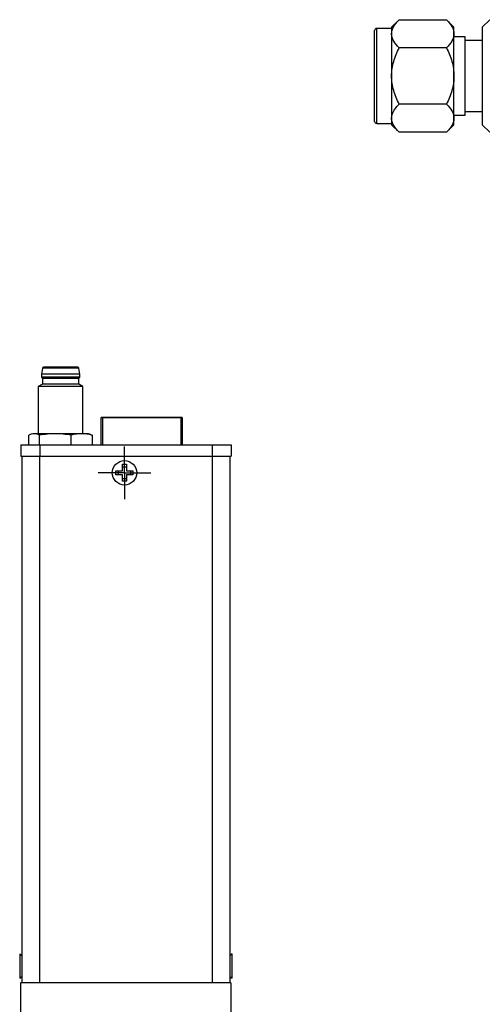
# Model space of a CAD drawing. Header units: inches. Extents: x 1.31 to 9.88, y 1.79 to 7.75.
# Tile 2 of 11: x 1.31 to 2.94, y 4.07 to 7.54. Entities that reach past the tile are written whole.
import ezdxf

# ---------------------------------------------------------------- set-up
doc = ezdxf.new("R2010")
doc.units = ezdxf.units.IN
doc.header["$MEASUREMENT"] = 0
doc.layers.add('1', color=7, linetype='Continuous')

# ---------------------------------------------------------------- blocks, each defined once
blk = doc.blocks.new('SW_CENTERMARKSYMBOL_5')
at = {"layer": '1', "color": 0}
for p, q in [((0, 0.05), (0, 0.093)), ((0, 0), (0, 0.05)), ((-0.05, 0), (-0.093, 0)), ((0, 0), (-0.05, 0)), ((0, 0), (0, -0.05)), ((0, 0), (0.05, 0)), ((0.05, 0), (0.093, 0)), ((0, -0.05), (0, -0.093))]:
    blk.add_line(p, q, dxfattribs=at)

msp = doc.modelspace()

# ---------------------------------------------------------------- linework, layer by layer
at = {"color": 7, "linetype": 'Continuous', "lineweight": 25}
for p, q in [((2.6485, 7.5428), (2.6219, 7.5162)), ((2.6485, 7.5428), (2.8153, 7.5428)), ((2.8419, 7.5162), (2.8153, 7.5428)), ((2.9685, 7.5428), (2.9419, 7.5162)), ((2.5619, 7.1843), (2.5619, 7.5043)), ((2.6219, 7.5118), (2.5694, 7.5118)), ((2.6219, 7.5162), (2.6219, 7.4932)), ((2.8419, 7.4932), (2.8419, 7.5162)), ((2.9419, 7.5162), (2.9419, 7.4932)), ((2.6219, 7.4932), (2.6219, 7.3443)), ((2.8419, 7.3443), (2.8419, 7.4932)), ((2.8819, 7.4828), (2.8419, 7.4828)), ((2.8819, 7.2059), (2.8819, 7.4828)), ((2.9419, 7.4693), (2.8819, 7.4693)), ((2.9419, 7.4932), (2.9419, 7.3443)), ((2.8153, 7.4436), (2.6485, 7.4436)), ((2.6219, 7.3443), (2.6219, 7.1955)), ((2.8419, 7.1955), (2.8419, 7.3443)), ((2.9419, 7.3443), (2.9419, 7.1955)), ((2.8153, 7.2451), (2.6485, 7.2451)), ((2.6219, 7.1955), (2.6219, 7.1725)), ((2.8419, 7.2059), (2.8819, 7.2059)), ((2.8419, 7.1725), (2.8419, 7.1955)), ((2.8819, 7.2193), (2.9419, 7.2193)), ((2.9419, 7.1955), (2.9419, 7.1725)), ((2.5694, 7.1768), (2.6219, 7.1768)), ((2.6219, 7.1725), (2.6485, 7.1459)), ((2.8153, 7.1459), (2.8419, 7.1725)), ((2.9419, 7.1725), (2.9685, 7.1459)), ((2.8153, 7.1459), (2.6485, 7.1459)), ((1.3897, 6.3137), (1.3861, 6.2926)), ((1.3861, 6.2926), (1.3861, 6.2828)), ((1.522, 6.2926), (1.3861, 6.2926)), ((1.5184, 6.3137), (1.3897, 6.3137)), ((1.522, 6.2926), (1.5184, 6.3137)), ((1.522, 6.2828), (1.522, 6.2926)), ((1.3901, 6.2582), (1.3753, 6.2496)), ((1.3753, 6.2496), (1.3753, 6.083)), ((1.5328, 6.2496), (1.3753, 6.2496)), ((1.3861, 6.2828), (1.3901, 6.2778)), ((1.522, 6.2828), (1.3861, 6.2828)), ((1.3901, 6.2778), (1.3901, 6.2582)), ((1.518, 6.2778), (1.3901, 6.2778)), ((1.518, 6.2582), (1.3901, 6.2582)), ((1.518, 6.2778), (1.522, 6.2828)), ((1.518, 6.2582), (1.518, 6.2778)), ((1.5328, 6.2496), (1.518, 6.2582)), ((1.5328, 6.083), (1.5328, 6.2496)), ((1.5968, 6.1406), (1.5968, 6.1406)), ((1.5968, 6.0436), (1.5968, 6.1406)), ((1.5968, 6.1406), (1.5968, 6.1406)), ((1.5968, 6.1406), (1.5968, 6.1406)), ((1.6018, 6.1406), (1.8783, 6.1406)), ((1.8783, 6.1406), (1.6018, 6.1406)), ((1.8783, 6.1406), (1.6018, 6.1406)), ((1.6068, 6.1406), (1.6068, 6.1406)), ((1.8733, 6.1406), (1.6068, 6.1406)), ((1.6068, 6.1406), (1.8733, 6.1406)), ((1.6068, 6.1406), (1.6068, 6.1406)), ((1.8733, 6.1406), (1.6068, 6.1406)), ((1.6068, 6.1406), (1.8733, 6.1406)), ((1.6108, 6.1406), (1.6106, 6.1406)), ((1.6108, 6.1406), (1.6106, 6.1406)), ((1.8693, 6.1406), (1.6108, 6.1406)), ((1.6108, 6.1406), (1.6108, 6.1406)), ((1.6108, 6.1406), (1.6108, 6.1406)), ((1.6108, 6.1406), (1.6108, 6.1406)), ((1.6108, 6.1406), (1.6268, 6.1406)), ((1.6108, 6.1406), (1.8693, 6.1406)), ((1.6268, 6.1406), (1.6108, 6.1406)), ((1.8693, 6.1406), (1.6108, 6.1406)), ((1.6108, 6.1406), (1.6268, 6.1406)), ((1.6108, 6.1406), (1.6108, 6.1406)), ((1.6108, 6.1406), (1.8693, 6.1406)), ((1.6108, 6.1406), (1.6108, 6.1406)), ((1.6268, 6.1406), (1.6108, 6.1406)), ((1.6108, 6.1406), (1.6108, 6.1406)), ((1.6268, 6.1406), (1.6268, 6.1406)), ((1.6649, 6.1406), (1.6268, 6.1406)), ((1.6268, 6.1406), (1.6649, 6.1406)), ((1.6268, 6.1406), (1.6268, 6.1406)), ((1.6268, 6.1406), (1.6268, 6.1406)), ((1.6268, 6.1406), (1.6268, 6.1406)), ((1.6649, 6.1406), (1.6268, 6.1406)), ((1.6268, 6.1406), (1.6649, 6.1406)), ((1.6268, 6.1406), (1.6268, 6.1406)), ((1.6268, 6.1406), (1.6268, 6.1406)), ((1.6649, 6.1406), (1.6649, 6.1406)), ((1.8293, 6.1406), (1.6649, 6.1406)), ((1.6649, 6.1406), (1.8293, 6.1406)), ((1.6649, 6.1406), (1.6649, 6.1406)), ((1.6649, 6.1406), (1.6649, 6.1406)), ((1.6649, 6.1406), (1.6649, 6.1406)), ((1.8293, 6.1406), (1.6649, 6.1406)), ((1.6649, 6.1406), (1.8293, 6.1406)), ((1.6649, 6.1406), (1.6649, 6.1406)), ((1.6649, 6.1406), (1.6649, 6.1406)), ((1.8293, 6.1406), (1.8293, 6.1406)), ((1.8293, 6.1406), (1.8293, 6.1406)), ((1.8693, 6.1406), (1.8693, 6.1406)), ((1.8693, 6.1406), (1.8695, 6.1406)), ((1.8693, 6.1406), (1.8693, 6.1406)), ((1.8693, 6.1406), (1.8695, 6.1406)), ((1.8733, 6.1406), (1.8733, 6.1406)), ((1.8733, 6.1406), (1.8733, 6.1406)), ((1.8833, 6.1406), (1.8833, 6.1406)), ((1.8833, 6.1406), (1.8833, 6.0436)), ((1.8833, 6.1406), (1.8833, 6.1406)), ((1.8833, 6.1406), (1.8833, 6.1406)), ((1.3425, 6.0436), (1.3425, 6.0774)), ((1.3556, 6.083), (1.3498, 6.0809)), ((1.361, 6.083), (1.3556, 6.083)), ((1.4354, 6.083), (1.361, 6.083)), ((1.3796, 6.0436), (1.3796, 6.0774)), ((1.5284, 6.083), (1.4354, 6.083)), ((1.4912, 6.0436), (1.4912, 6.0774)), ((1.5525, 6.083), (1.5284, 6.083)), ((1.5583, 6.0809), (1.5525, 6.083)), ((1.5582, 6.0807), (1.5656, 6.0774)), ((1.5656, 6.0774), (1.5656, 6.0436)), ((1.3133, 6.0436), (1.3133, 6.0042)), ((1.3133, 6.0436), (1.3802, 6.0436)), ((1.3802, 6.0436), (1.3802, 6.0042)), ((1.3802, 6.0436), (1.9885, 6.0436)), ((1.929, 6.0446), (1.929, 6.0436)), ((1.9496, 6.0446), (1.9496, 6.0436)), ((1.9865, 6.0436), (1.9865, 6.0446)), ((1.9885, 6.0436), (1.9885, 6.0042)), ((1.9885, 6.0436), (2.0554, 6.0436)), ((2.0554, 6.0436), (2.0554, 6.0042)), ((1.3133, 6.0042), (1.3802, 6.0042)), ((1.3171, 6.0042), (1.3171, 4.147)), ((1.3796, 6.0042), (1.3796, 4.147)), ((1.3802, 6.0042), (1.9885, 6.0042)), ((1.6727, 5.9752), (1.6862, 5.9752)), ((1.6727, 5.9519), (1.6727, 5.9752)), ((1.6862, 5.9752), (1.6862, 5.9519)), ((1.9885, 6.0042), (2.0554, 6.0042)), ((1.9891, 6.0042), (1.9891, 4.147)), ((2.0516, 6.0042), (2.0516, 4.147)), ((1.6494, 5.9519), (1.6727, 5.9519)), ((1.6494, 5.9384), (1.6494, 5.9519)), ((1.6727, 5.9384), (1.6494, 5.9384)), ((1.6581, 5.9384), (1.6581, 5.9519)), ((1.6727, 5.9665), (1.6862, 5.9665)), ((1.6727, 5.9152), (1.6727, 5.9384)), ((1.6862, 5.9519), (1.7094, 5.9519)), ((1.7094, 5.9384), (1.6862, 5.9384)), ((1.6862, 5.9384), (1.6862, 5.9152)), ((1.7008, 5.9519), (1.7008, 5.9384)), ((1.7094, 5.9519), (1.7094, 5.9384)), ((1.6862, 5.9239), (1.6727, 5.9239)), ((1.6862, 5.9152), (1.6727, 5.9152)), ((1.3171, 4.2426), (1.3096, 4.249)), ((1.3096, 4.249), (1.3096, 4.163)), ((2.0591, 4.249), (2.0516, 4.2426)), ((2.0591, 4.163), (2.0591, 4.249)), ((1.3096, 4.163), (1.3171, 4.1694)), ((2.0516, 4.1693), (2.0591, 4.163)), ((2.0548, 4.147), (1.3123, 4.147)), ((1.3123, 4.147), (1.3123, 3.4045)), ((2.0548, 4.147), (2.0548, 3.4045))]:
    msp.add_line(p, q, dxfattribs=at)
at = {"color": 8, "linetype": 'Continuous', "lineweight": 25}
for p, q in [((2.5694, 7.1768), (2.5694, 7.5118)), ((1.6018, 6.1406), (1.6018, 6.0436)), ((1.8783, 6.1406), (1.8783, 6.0436))]:
    msp.add_line(p, q, dxfattribs=at)
at = {"color": 7, "linetype": 'Continuous', "lineweight": 25, "flags": 128}
for points in [[(1.6018, 6.1406), (1.6008, 6.1406), (1.5999, 6.1406), (1.599, 6.1406), (1.5983, 6.1406), (1.5976, 6.1406), (1.5972, 6.1406), (1.5969, 6.1406), (1.5968, 6.1406)], [(1.5968, 6.1406), (1.5969, 6.1406), (1.5972, 6.1406), (1.5976, 6.1406), (1.5983, 6.1406), (1.599, 6.1406), (1.5999, 6.1406), (1.6008, 6.1406), (1.6018, 6.1406)], [(1.5968, 6.1406), (1.5969, 6.1406), (1.5972, 6.1406), (1.5976, 6.1406), (1.5983, 6.1406), (1.599, 6.1406), (1.5999, 6.1406), (1.6008, 6.1406), (1.6018, 6.1406)], [(1.6018, 6.1406), (1.6008, 6.1406), (1.5999, 6.1406), (1.599, 6.1406), (1.5983, 6.1406), (1.5976, 6.1406), (1.5972, 6.1406), (1.5969, 6.1406), (1.5968, 6.1406)], [(1.8783, 6.1406), (1.8793, 6.1406), (1.8802, 6.1406), (1.8811, 6.1406), (1.8818, 6.1406), (1.8825, 6.1406), (1.8829, 6.1406), (1.8832, 6.1406), (1.8833, 6.1406)], [(1.8833, 6.1406), (1.8832, 6.1406), (1.8829, 6.1406), (1.8825, 6.1406), (1.8818, 6.1406), (1.8811, 6.1406), (1.8802, 6.1406), (1.8793, 6.1406), (1.8783, 6.1406)], [(1.8783, 6.1406), (1.8793, 6.1406), (1.8802, 6.1406), (1.8811, 6.1406), (1.8818, 6.1406), (1.8825, 6.1406), (1.8829, 6.1406), (1.8832, 6.1406), (1.8833, 6.1406)], [(1.8833, 6.1406), (1.8832, 6.1406), (1.8829, 6.1406), (1.8825, 6.1406), (1.8818, 6.1406), (1.8811, 6.1406), (1.8802, 6.1406), (1.8793, 6.1406), (1.8783, 6.1406)]]:
    msp.add_lwpolyline(points, dxfattribs=at)
at = {"color": 7, "linetype": 'Continuous', "lineweight": 25}
msp.add_circle((1.6794, 5.9452), 0.043, dxfattribs=at)
for centre, radius, start, end in [((2.5694, 7.5043), 0.0075, 90, 180), ((2.5694, 7.1843), 0.0075, 180, 270), ((1.3936, 6.3133), 0.00394, 90, 173.4802), ((1.5145, 6.3133), 0.00394, 6.5198, 90)]:
    msp.add_arc(centre, radius, start, end, dxfattribs=at)
for points, knots in [([(2.6219, 7.4932), (2.6219, 7.5019), (2.6246, 7.5104), (2.6317, 7.5228), (2.6345, 7.527), (2.641, 7.535), (2.6446, 7.5389), (2.6485, 7.5428)], [0, 0, 0, 0, 0.5, 0.5, 0.75, 0.75, 1, 1, 1, 1]), ([(2.8153, 7.5428), (2.8231, 7.535), (2.8297, 7.5271), (2.8368, 7.5147), (2.8386, 7.5105), (2.8412, 7.502), (2.8419, 7.4976), (2.8419, 7.4932)], [0, 0, 0, 0, 0.5, 0.5, 0.75, 0.75, 1, 1, 1, 1]), ([(2.6485, 7.4436), (2.6407, 7.4514), (2.6341, 7.4593), (2.627, 7.4717), (2.6251, 7.4759), (2.6226, 7.4844), (2.6219, 7.4888), (2.6219, 7.4932)], [0, 0, 0, 0, 0.5, 0.5, 0.75, 0.75, 1, 1, 1, 1]), ([(2.8419, 7.4932), (2.8419, 7.4845), (2.8392, 7.476), (2.8321, 7.4636), (2.8293, 7.4594), (2.8228, 7.4514), (2.8192, 7.4475), (2.8153, 7.4436)], [0, 0, 0, 0, 0.5, 0.5, 0.75, 0.75, 1, 1, 1, 1]), ([(2.6219, 7.3443), (2.6219, 7.3618), (2.6246, 7.3787), (2.6317, 7.4036), (2.6345, 7.4119), (2.641, 7.4279), (2.6446, 7.4358), (2.6485, 7.4436)], [0, 0, 0, 0, 0.5, 0.5, 0.75, 0.75, 1, 1, 1, 1]), ([(2.8153, 7.4436), (2.8231, 7.428), (2.8297, 7.4121), (2.8368, 7.3874), (2.8386, 7.379), (2.8412, 7.3619), (2.8419, 7.3531), (2.8419, 7.3443)], [0, 0, 0, 0, 0.5, 0.5, 0.75, 0.75, 1, 1, 1, 1]), ([(2.6485, 7.2451), (2.6407, 7.2607), (2.6341, 7.2766), (2.627, 7.3013), (2.6251, 7.3097), (2.6226, 7.3268), (2.6219, 7.3356), (2.6219, 7.3443)], [0, 0, 0, 0, 0.5, 0.5, 0.75, 0.75, 1, 1, 1, 1]), ([(2.8419, 7.3443), (2.8419, 7.3269), (2.8392, 7.31), (2.8321, 7.2851), (2.8293, 7.2768), (2.8228, 7.2608), (2.8192, 7.2529), (2.8153, 7.2451)], [0, 0, 0, 0, 0.5, 0.5, 0.75, 0.75, 1, 1, 1, 1]), ([(2.6219, 7.1955), (2.6219, 7.2042), (2.6246, 7.2127), (2.6317, 7.2251), (2.6345, 7.2293), (2.641, 7.2373), (2.6446, 7.2412), (2.6485, 7.2451)], [0, 0, 0, 0, 0.5, 0.5, 0.75, 0.75, 1, 1, 1, 1]), ([(2.8153, 7.2451), (2.8231, 7.2373), (2.8297, 7.2294), (2.8368, 7.217), (2.8386, 7.2128), (2.8412, 7.2043), (2.8419, 7.1999), (2.8419, 7.1955)], [0, 0, 0, 0, 0.5, 0.5, 0.75, 0.75, 1, 1, 1, 1]), ([(2.6485, 7.1459), (2.6407, 7.1537), (2.6341, 7.1616), (2.627, 7.174), (2.6251, 7.1782), (2.6226, 7.1867), (2.6219, 7.1911), (2.6219, 7.1955)], [0, 0, 0, 0, 0.5, 0.5, 0.75, 0.75, 1, 1, 1, 1]), ([(2.8419, 7.1955), (2.8419, 7.1868), (2.8392, 7.1783), (2.8321, 7.1659), (2.8293, 7.1617), (2.8228, 7.1537), (2.8192, 7.1498), (2.8153, 7.1459)], [0, 0, 0, 0, 0.5, 0.5, 0.75, 0.75, 1, 1, 1, 1]), ([(1.5145, 6.3172), (1.5145, 6.3172), (1.5081, 6.3172), (1.4855, 6.3172), (1.4701, 6.3172), (1.4541, 6.3172)], [0, 0, 0, 0, 0.5, 0.5, 1, 1, 1, 1])]:
    msp.add_open_spline(points, degree=3, knots=knots, dxfattribs=at)
for points in [[(1.4541, 6.3172), (1.4207, 6.3172), (1.3936, 6.3172), (1.3936, 6.3172)], [(1.361, 6.083), (1.3548, 6.083), (1.3486, 6.0808), (1.3425, 6.0774)], [(1.3796, 6.0774), (1.3735, 6.0808), (1.3673, 6.083), (1.361, 6.083)], [(1.4354, 6.083), (1.4166, 6.083), (1.3981, 6.0808), (1.3796, 6.0774)], [(1.4912, 6.0774), (1.4728, 6.0808), (1.4542, 6.083), (1.4354, 6.083)], [(1.5284, 6.083), (1.5159, 6.083), (1.5035, 6.0808), (1.4912, 6.0774)], [(1.5656, 6.0774), (1.5533, 6.0808), (1.541, 6.083), (1.5284, 6.083)]]:
    msp.add_open_spline(points, degree=3, dxfattribs=at)

# ---------------------------------------------------------------- block references
at = {"layer": '1', "color": 7}
msp.add_blockref('SW_CENTERMARKSYMBOL_5', (1.6794, 5.9452), dxfattribs=at)

doc.saveas('drawing.dxf')
